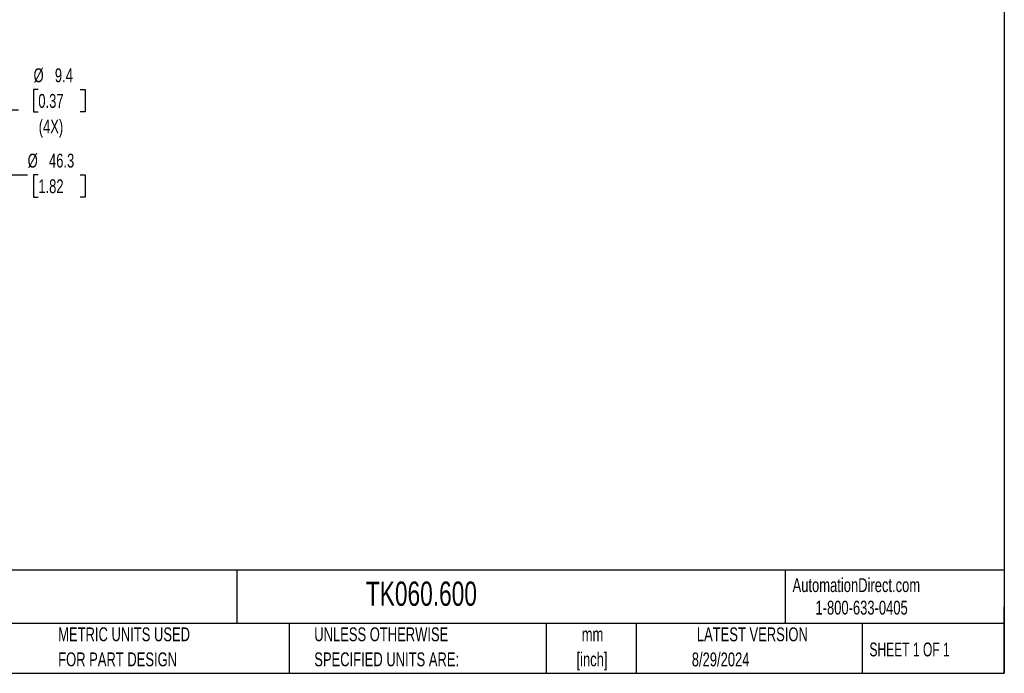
# Model space of a CAD drawing. Header units: millimetres. Extents: x 19 to 819, y 19 to 629.
# Tile 12 of 46: x 368 to 819, y 19 to 319. Entities that reach past the tile are written whole.
import ezdxf

# ---------------------------------------------------------------- set-up
doc = ezdxf.new("R2010")
doc.units = ezdxf.units.MM
doc.header["$LTSCALE"] = 3
doc.layers.add('DIMENSIONS', color=140, linetype='Continuous', lineweight=25)
doc.layers.add('TEXT', color=140, linetype='Continuous', lineweight=25)
doc.styles.add('SLDTEXTSTYLE0', font='TXT', dxfattribs={"width": 0.7})
doc.styles.add('SLDTEXTSTYLE1', font='TXT', dxfattribs={"width": 0.65})
doc.dimstyles.new('SLDDIMSTYLE4', dxfattribs={"dimtxt": 6.474023, "dimasz": 9.906, "dimexe": 0, "dimexo": 0.0625, "dimgap": 1.618506, "dimtad": 0, "dimtih": 1, "dimtoh": 1, "dimrnd": 1e-09, "dimzin": 12, "dimdsep": 46, "dimtxsty": 'SLDTEXTSTYLE0', "dimsah": 1, "dimcen": 0, "dimadec": 0, "dimazin": 3, "dimtfac": 1, "dimtofl": 0, "dimtmove": 0, "dimatfit": 3, "dimfxl": 0, "dimfrac": 2, "dimtolj": 1, "dimtzin": 12, "dimarcsym": 0})
doc.dimstyles.new('SLDDIMSTYLE5', dxfattribs={"dimtxt": 6.474023, "dimasz": 9.906, "dimexe": 0, "dimexo": 0.0625, "dimgap": 1.618506, "dimtad": 0, "dimtih": 1, "dimtoh": 1, "dimrnd": 1e-09, "dimzin": 12, "dimdsep": 46, "dimtxsty": 'SLDTEXTSTYLE0', "dimsah": 1, "dimcen": 0, "dimadec": 0, "dimazin": 3, "dimtfac": 1, "dimtofl": 0, "dimtmove": 0, "dimatfit": 3, "dimfxl": 0, "dimfrac": 2, "dimtolj": 1, "dimtzin": 12, "dimarcsym": 0})

# ---------------------------------------------------------------- blocks, each defined once
blk = doc.blocks.new('_D_12')
at = {"layer": 'DIMENSIONS'}
for p, q in [((294.85, 220.67), (352.39, 247.53)), ((352.39, 247.53), (371.44, 247.53)), ((376.33, 247.53), (374.16, 247.53)), ((374.16, 247.53), (374.16, 237.24)), ((395.57, 247.53), (397.74, 247.53)), ((397.74, 247.53), (397.74, 237.24)), ((374.16, 237.24), (376.33, 237.24)), ((397.74, 237.24), (395.57, 237.24))]:
    blk.add_line(p, q, dxfattribs=at)
blk.add_solid([(294.85, 220.67), (304.47, 223.48), (303.18, 226.24)], dxfattribs=at)
at = {"layer": 'DIMENSIONS', "char_height": 6.35, "attachment_point": 1, "style": 'SLDTEXTSTYLE0'}
for s, insert in [('%%c', (371.44, 257.17)), ('46.3', (381.22, 257.17)), ('1.82', (376.33, 245.43))]:
    blk.add_mtext(s, dxfattribs=dict(at, insert=insert))
blk = doc.blocks.new('_D_13')
at = {"layer": 'DIMENSIONS'}
for p, q in [((376.33, 286.64), (374.16, 286.64)), ((374.16, 286.64), (374.16, 276.35)), ((395.57, 286.64), (397.74, 286.64)), ((397.74, 286.64), (397.74, 276.35)), ((328.62, 264.57), (350.55, 277.23)), ((350.55, 277.23), (367.22, 277.23)), ((374.16, 276.35), (376.33, 276.35)), ((397.74, 276.35), (395.57, 276.35))]:
    blk.add_line(p, q, dxfattribs=at)
blk.add_solid([(328.62, 264.57), (337.97, 268.21), (336.44, 270.85)], dxfattribs=at)
at = {"layer": 'DIMENSIONS', "char_height": 6.35, "attachment_point": 1, "style": 'SLDTEXTSTYLE0'}
for s, insert in [('%%c', (374.14, 296.27)), ('9.4', (383.91, 296.27)), ('0.37', (376.33, 284.53)), ('(4X)', (376.51, 272.79))]:
    blk.add_mtext(s, dxfattribs=dict(at, insert=insert))

msp = doc.modelspace()

# ---------------------------------------------------------------- linework, layer by layer
at = {"layer": 'TEXT'}
for p, q in [((819.15, 628.65), (819.15, 19.05)), ((819.15, 66.378), (19.05, 66.378)), ((467.277, 66.378), (467.277, 41.91)), ((718.726, 66.378), (718.726, 41.91)), ((819.15, 19.05), (819.15, 49.53)), ((819.15, 41.91), (19.05, 41.91)), ((491.341, 41.91), (491.341, 19.05)), ((609.073, 41.91), (609.073, 19.05)), ((650.436, 41.91), (650.436, 19.05)), ((754.046, 41.91), (754.046, 19.05)), ((19.05, 19.05), (819.15, 19.05))]:
    msp.add_line(p, q, dxfattribs=at)

# ---------------------------------------------------------------- texts
at = {"color": 179, "linetype": 'Continuous', "lineweight": 18, "char_height": 6.35, "attachment_point": 1, "style": 'SLDTEXTSTYLE0'}
for s, insert in [('AutomationDirect.com', (722.085, 62.63)), ('1-800-633-0405', (732.575, 52.311))]:
    msp.add_mtext(s, dxfattribs=dict(at, insert=insert))
at = {"layer": 'TEXT'}
for s, insert, char_height, attachment_point, style in [('TEKNOKOL SUSPENSION ARM FITTING, RIGHT-ANGLE TOP-MOUNT SWIVEL BASE, 310 DEGREES MOVEMENT', (23.897, 61.861), 5.55625, 1, 'SLDTEXTSTYLE0'), ('TK060.600', (526.505, 61.093), 11.1125, 1, 'SLDTEXTSTYLE0'), ('METRIC UNITS USED', (385.435, 40.092), 6.35, 1, 'SLDTEXTSTYLE0'), ('UNLESS OTHERWISE', (502.824, 40.092), 6.35, 1, 'SLDTEXTSTYLE0'), ('mm', (630.391, 40.084), 6.35, 2, 'SLDTEXTSTYLE0'), ('LATEST VERSION', (703.656, 40.092), 6.35, 2, 'SLDTEXTSTYLE0'), ('SHEET 1 OF 1', (757.324, 33.154), 6.35, 1, 'SLDTEXTSTYLE1'), ('FOR PART DESIGN', (385.435, 28.625), 6.35, 1, 'SLDTEXTSTYLE0'), ('SPECIFIED UNITS ARE:', (502.824, 28.625), 6.35, 1, 'SLDTEXTSTYLE0'), ('[inch]', (630.14, 28.617), 6.35, 2, 'SLDTEXTSTYLE0'), ('8/29/2024', (689.104, 28.583), 6.35, 2, 'SLDTEXTSTYLE0')]:
    msp.add_mtext(s, dxfattribs=dict(at, insert=insert, char_height=char_height, attachment_point=attachment_point, style=style))

# ---------------------------------------------------------------- dimensions: what is measured, and where the dimension line sits
at = {"layer": 'DIMENSIONS'}
dim = msp.add_diameter_dim_2p(p1=(320.443, 259.851), p2=(328.624, 264.575), text='<>\\P(4X)', dimstyle='SLDDIMSTYLE5', dxfattribs=at)
dim.commit()
dim.dimension.update_dxf_attribs({"geometry": '_D_13', "text_midpoint": (385.951, 280.58), "dimtype": 163})
dim = msp.add_diameter_dim_2p(p1=(252.907, 201.083), p2=(294.851, 220.666), dimstyle='SLDDIMSTYLE4', dxfattribs=at)
dim.commit()
dim.dimension.update_dxf_attribs({"geometry": '_D_12', "text_midpoint": (385.951, 247.533), "dimtype": 163})

doc.saveas('drawing.dxf')
